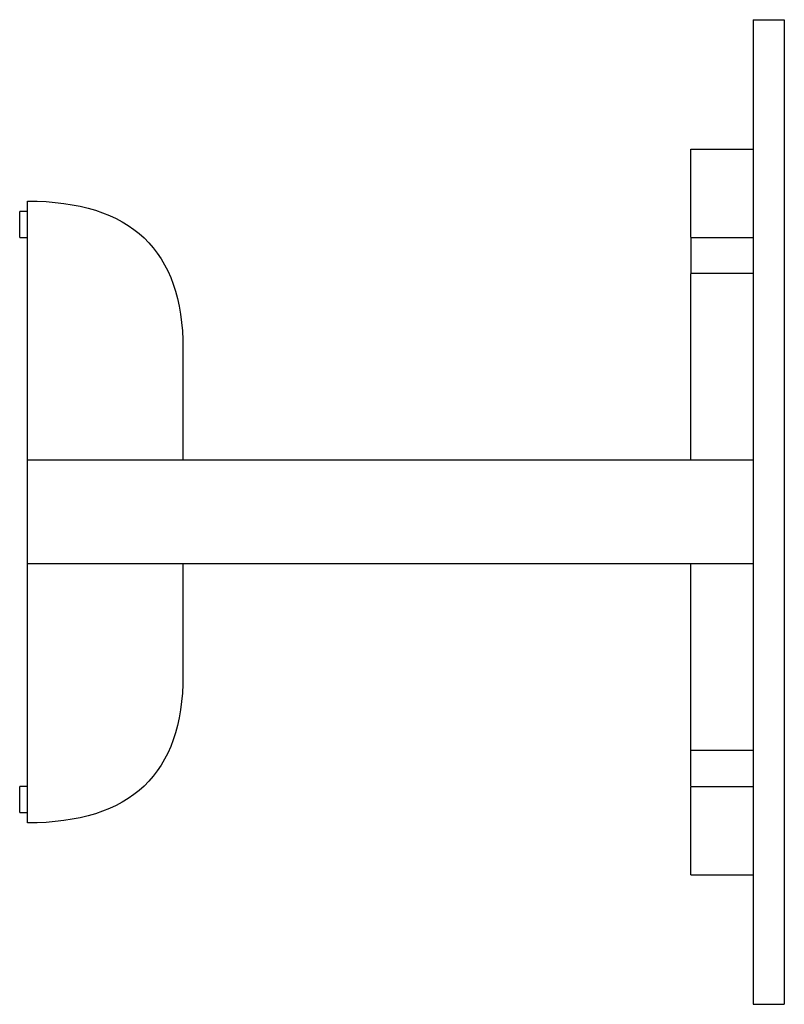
# Paper-space layout '_Left' of a CAD drawing. Header units: millimetres. Extents: x -8 to 730, y -2192 to -1242.
import ezdxf

# ---------------------------------------------------------------- set-up
doc = ezdxf.new("R2010")
doc.units = ezdxf.units.MM

psp = doc.layouts.new('_Left')

# ---------------------------------------------------------------- linework, layer by layer
at = {"color": 7, "linetype": 'Continuous', "lineweight": 25}
for p, q in [((700, -1241.62), (730, -1241.62)), ((700, -1241.62), (700, -2191.62)), ((730, -1241.62), (730, -2191.62)), ((640, -1366.62), (700, -1366.62)), ((640, -1451.45), (640, -1366.62)), ((0, -1666.62), (0, -1416.62)), ((0, -1426.62), (-7.5, -1426.62)), ((-7.5, -1451.62), (-7.5, -1426.62)), ((-7.5, -1451.62), (0, -1451.62)), ((640, -1451.62), (700, -1451.62)), ((640, -1451.62), (640, -1486.62)), ((700, -1486.62), (640, -1486.62)), ((640, -1666.62), (640, -1486.8)), ((150, -1559.12), (150, -1666.62)), ((0, -1766.62), (0, -1666.62)), ((700, -1666.62), (0, -1666.62)), ((0, -2016.62), (0, -1766.62)), ((700, -1766.62), (0, -1766.62)), ((150, -1766.62), (150, -1874.12)), ((640, -1946.27), (640, -1766.62)), ((640, -1981.62), (640, -1946.62)), ((700, -1946.62), (640, -1946.62)), ((0, -1981.62), (-7.5, -1981.62)), ((-7.5, -2006.62), (-7.5, -1981.62)), ((640, -1981.62), (700, -1981.62)), ((640, -2066.62), (640, -1981.97)), ((-7.5, -2006.62), (0, -2006.62)), ((640, -2066.62), (700, -2066.62)), ((700, -2191.62), (730, -2191.62))]:
    psp.add_line(p, q, dxfattribs=at)
for points in [[(0, -1416.62), (100, -1416.62), (150, -1464.12), (150, -1559.12)], [(150, -1874.12), (150, -1969.12), (100, -2016.62), (0, -2016.62)]]:
    psp.add_open_spline(points, degree=3, dxfattribs=at)

doc.saveas('drawing.dxf')
